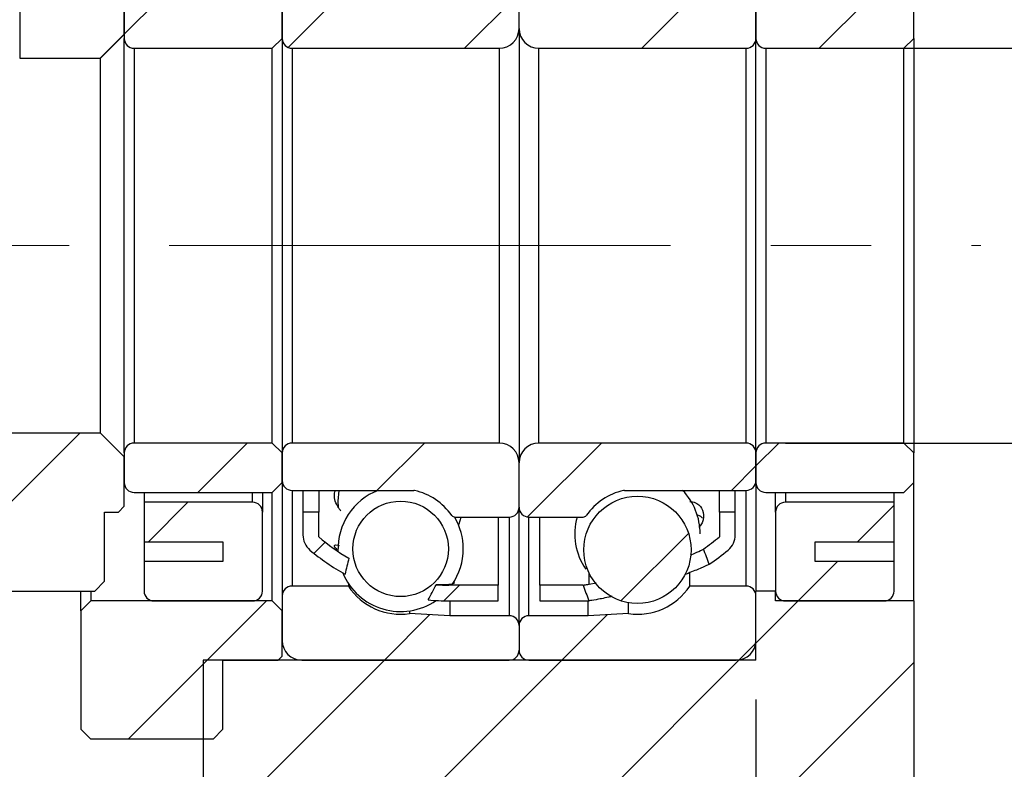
# Model space of a CAD drawing. Header units: millimetres. Extents: x 26 to 279, y 10 to 201.
# Tile 6 of 9: x 233 to 258, y 37 to 56. Entities that reach past the tile are written whole.
import ezdxf

# ---------------------------------------------------------------- set-up
doc = ezdxf.new("R2010")
doc.units = ezdxf.units.MM
doc.linetypes.add('CENTERX2', pattern=[20.32, 12.7, -2.54, 2.54, -2.54])
doc.layers.add('FORMAT', color=7, linetype='Continuous')
doc.styles.add('SLDTEXTSTYLE0', font='TXT', dxfattribs={"width": 0.75})
doc.dimstyles.new('SLDDIMSTYLE3', dxfattribs={"dimtxt": 3.5, "dimasz": 2.5, "dimexe": 0, "dimexo": 0.0625, "dimgap": 0.875, "dimtad": 1, "dimlfac": 2, "dimrnd": 1e-09, "dimzin": 12, "dimdsep": 46, "dimtxsty": 'SLDTEXTSTYLE0', "dimsah": 1, "dimcen": 0.09, "dimadec": 0, "dimazin": 3, "dimtfac": 1, "dimtofl": 0, "dimtmove": 0, "dimatfit": 3, "dimfxl": 1, "dimfrac": 2, "dimtolj": 1, "dimtzin": 12, "dimarcsym": 0})
doc.dimstyles.new('SLDDIMSTYLE5', dxfattribs={"dimtxt": 3.5, "dimasz": 2.5, "dimexe": 0, "dimexo": 0.0625, "dimgap": 0.875, "dimtad": 1, "dimlfac": 2, "dimrnd": 1e-09, "dimzin": 12, "dimdsep": 46, "dimtxsty": 'SLDTEXTSTYLE0', "dimsah": 1, "dimcen": 0.09, "dimadec": 0, "dimazin": 3, "dimtfac": 1, "dimtmove": 0, "dimatfit": 0, "dimfxl": 1, "dimfrac": 2, "dimtolj": 1, "dimtzin": 12, "dimarcsym": 0})
doc.dimstyles.new('SLDDIMSTYLE6', dxfattribs={"dimtxt": 3.5, "dimasz": 2.5, "dimexe": 0, "dimexo": 0.0625, "dimgap": 0.875, "dimtad": 1, "dimlfac": 2, "dimrnd": 1e-09, "dimzin": 12, "dimdsep": 46, "dimtxsty": 'SLDTEXTSTYLE0', "dimsah": 1, "dimcen": 0.09, "dimadec": 0, "dimazin": 3, "dimtol": 1, "dimtp": 0.02, "dimtm": 0.02, "dimtfac": 1, "dimtmove": 0, "dimatfit": 0, "dimfxl": 1, "dimfrac": 2, "dimtolj": 1, "dimarcsym": 0})

# ---------------------------------------------------------------- blocks, each defined once
blk = doc.blocks.new('_D_12')
at = {"layer": 'FORMAT', "color": 7}
for p, q in [((265.224, 55.26), (265.224, 65.797)), ((251.974, 55.26), (266.224, 55.26)), ((265.224, 55.26), (265.224, 45.26)), ((251.974, 45.26), (266.224, 45.26))]:
    blk.add_line(p, q, dxfattribs=at)
for points in [[(265.224, 55.26), (264.974, 52.76), (265.474, 52.76)], [(265.224, 45.26), (265.474, 47.76), (264.974, 47.76)]]:
    blk.add_solid(points, dxfattribs=at)
at = {"layer": 'FORMAT', "color": 7, "char_height": 3.5, "attachment_point": 1, "rotation": 90, "style": 'SLDTEXTSTYLE0'}
for s, insert in [('20', (260.659, 60.625)), ('%%c', (260.713, 55.346))]:
    blk.add_mtext(s, dxfattribs=dict(at, insert=insert))
blk = doc.blocks.new('_D_13')
at = {"layer": 'FORMAT', "color": 7}
for p, q in [((271.224, 50.26), (271.224, 55.76)), ((257.924, 50.26), (272.224, 50.26)), ((271.224, 50.26), (271.224, 35.26)), ((256.224, 35.26), (272.224, 35.26)), ((271.224, 35.26), (271.224, 29.76))]:
    blk.add_line(p, q, dxfattribs=at)
for points in [[(271.224, 50.26), (271.474, 52.76), (270.974, 52.76)], [(271.224, 35.26), (270.974, 32.76), (271.474, 32.76)]]:
    blk.add_solid(points, dxfattribs=at)
at = {"layer": 'FORMAT', "color": 7, "char_height": 3.5, "attachment_point": 1, "rotation": 90, "style": 'SLDTEXTSTYLE0'}
for s, insert in [('±0.02', (266.713, 39.018)), ('30', (266.713, 32.533))]:
    blk.add_mtext(s, dxfattribs=dict(at, insert=insert))
blk = doc.blocks.new('_D_14')
at = {"layer": 'FORMAT', "color": 7}
for p, q in [((251.224, 38.76), (251.224, 28.734)), ((255.224, 34.26), (255.224, 28.734)), ((251.224, 29.734), (245.724, 29.734)), ((251.224, 29.734), (255.224, 29.734)), ((255.224, 29.734), (259.51, 29.734))]:
    blk.add_line(p, q, dxfattribs=at)
for points in [[(251.224, 29.734), (248.724, 29.984), (248.724, 29.484)], [(255.224, 29.734), (257.724, 29.484), (257.724, 29.984)]]:
    blk.add_solid(points, dxfattribs=at)
at = {"layer": 'FORMAT', "color": 7, "insert": (256.924, 34.246), "char_height": 3.5, "attachment_point": 1, "style": 'SLDTEXTSTYLE0'}
blk.add_mtext('8', dxfattribs=at)
blk = doc.blocks.new('_D_15')
at = {"layer": 'FORMAT', "color": 7}
for p, q in [((229.724, 40.76), (229.724, 28.734)), ((251.224, 38.76), (251.224, 28.734)), ((229.724, 29.734), (251.224, 29.734))]:
    blk.add_line(p, q, dxfattribs=at)
for points in [[(229.724, 29.734), (232.224, 29.484), (232.224, 29.984)], [(251.224, 29.734), (248.724, 29.984), (248.724, 29.484)]]:
    blk.add_solid(points, dxfattribs=at)
at = {"layer": 'FORMAT', "color": 7, "char_height": 3.5, "attachment_point": 1, "style": 'SLDTEXTSTYLE0'}
for s, insert in [('(', (235.148, 34.246)), (')', (242.041, 34.246)), ('43', (236.869, 34.246))]:
    blk.add_mtext(s, dxfattribs=dict(at, insert=insert))

msp = doc.modelspace()

# ---------------------------------------------------------------- hatches: boundary and pattern name
at = {"layer": 'FORMAT', "linetype": 'Continuous', "lineweight": 18}
h = msp.add_hatch(dxfattribs=at)
h.set_pattern_fill('ANSI31', color=256, style=0)
h.paths.add_polyline_path([(234.6243892, 55.00974621), (235.2243892, 55.60974621), (235.2243892, 56.85974621), (235.0743892, 57.00974621), (234.7243892, 57.00974621), (234.7243892, 58.75974621), (234.4743892, 59.00974621), (232.69469356, 59.00974621), (232.5743892, 58.87318952), (232.5743892, 55.00974621)], flags=0)
h = msp.add_hatch(dxfattribs=at)
h.set_pattern_fill('ANSI31', color=256, style=0)
edge = h.paths.add_edge_path(flags=0)
edge.add_line((239.2243892, 56.20974621), (239.2243892, 55.50974621))
edge.add_arc((239.4743892, 55.50974621), 0.25, 180, 270)
edge.add_line((239.4743892, 55.25974621), (244.7243892, 55.25974621))
edge.add_arc((244.7243892, 55.75974621), 0.5, 270, 360)
edge.add_line((245.2243892, 55.75974621), (245.2243892, 56.88474621))
edge.add_arc((244.9743892, 56.88474621), 0.25, 0, 90)
edge.add_line((244.9743892, 57.13474621), (243.60171678, 57.13474621))
edge.add_arc((243.60171678, 57.03474621), 0.1, 90, 144.705605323)
edge.add_arc((242.2243892, 58.00974621), 1.5875, 282.89262666, 324.705605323, ccw=False)
edge.add_arc((242.55628715, 56.55974621), 0.1, 270, 282.89262666, ccw=False)
edge.add_line((242.55628715, 56.45974621), (239.4743892, 56.45974621))
edge.add_arc((239.4743892, 56.20974621), 0.25, 90, 180)
h = msp.add_hatch(dxfattribs=at)
h.set_pattern_fill('ANSI31', color=256, style=0)
edge = h.paths.add_edge_path(flags=0)
edge.add_line((245.7243892, 55.25974621), (250.9743892, 55.25974621))
edge.add_arc((250.9743892, 55.50974621), 0.25, 270, 360)
edge.add_line((251.2243892, 55.50974621), (251.2243892, 56.20974621))
edge.add_arc((250.9743892, 56.20974621), 0.25, 0, 90)
edge.add_line((250.9743892, 56.45974621), (247.89249125, 56.45974621))
edge.add_arc((247.89249125, 56.55974621), 0.1, 257.10737334, 270, ccw=False)
edge.add_arc((248.2243892, 58.00974621), 1.5875, 215.294394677, 257.10737334, ccw=False)
edge.add_arc((246.84706163, 57.03474621), 0.1, 35.294394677, 90)
edge.add_line((246.84706163, 57.13474621), (245.4743892, 57.13474621))
edge.add_arc((245.4743892, 56.88474621), 0.25, 90, 180)
edge.add_line((245.2243892, 56.88474621), (245.2243892, 55.75974621))
edge.add_arc((245.7243892, 55.75974621), 0.5, 180, 270)
h = msp.add_hatch(dxfattribs=at)
h.set_pattern_fill('ANSI31', color=256, style=0)
edge = h.paths.add_edge_path(flags=0)
edge.add_line((238.9743892, 55.25974621), (239.2243892, 55.50974621))
edge.add_line((239.2243892, 55.50974621), (239.2243892, 56.25974621))
edge.add_line((239.2243892, 56.25974621), (238.9743892, 56.50974621))
edge.add_line((238.9743892, 56.50974621), (235.4743892, 56.50974621))
edge.add_arc((235.4743892, 56.25974621), 0.25, 90, 180)
edge.add_line((235.2243892, 56.25974621), (235.2243892, 55.50974621))
edge.add_arc((235.4743892, 55.50974621), 0.25, 180, 270)
edge.add_line((235.4743892, 55.25974621), (238.9743892, 55.25974621))
h = msp.add_hatch(dxfattribs=at)
h.set_pattern_fill('ANSI31', color=256, style=0)
edge = h.paths.add_edge_path(flags=0)
edge.add_line((254.9743892, 55.25974621), (255.2243892, 55.50974621))
edge.add_line((255.2243892, 55.50974621), (255.2243892, 56.25974621))
edge.add_line((255.2243892, 56.25974621), (254.9743892, 56.50974621))
edge.add_line((254.9743892, 56.50974621), (251.4743892, 56.50974621))
edge.add_arc((251.4743892, 56.25974621), 0.25, 90, 180)
edge.add_line((251.2243892, 56.25974621), (251.2243892, 55.50974621))
edge.add_arc((251.4743892, 55.50974621), 0.25, 180, 270)
edge.add_line((251.4743892, 55.25974621), (254.9743892, 55.25974621))
h = msp.add_hatch(dxfattribs=at)
h.set_pattern_fill('ANSI31', color=256, style=0)
h.paths.add_polyline_path([(235.0743892, 43.50974621), (235.2243892, 43.65974621), (235.2243892, 44.90974621), (234.6243892, 45.50974621), (230.3243892, 45.50974621), (229.7243892, 44.90974621), (229.7243892, 41.75974621), (229.9743892, 41.50974621), (234.4743892, 41.50974621), (234.7243892, 41.75974621), (234.7243892, 43.50974621)], flags=0)
h = msp.add_hatch(dxfattribs=at)
h.set_pattern_fill('ANSI31', color=256, style=0)
edge = h.paths.add_edge_path(flags=0)
edge.add_line((239.2243892, 45.00974621), (238.9743892, 45.25974621))
edge.add_line((238.9743892, 45.25974621), (235.4743892, 45.25974621))
edge.add_arc((235.4743892, 45.00974621), 0.25, 90, 180)
edge.add_line((235.2243892, 45.00974621), (235.2243892, 44.25974621))
edge.add_arc((235.4743892, 44.25974621), 0.25, 180, 270)
edge.add_line((235.4743892, 44.00974621), (238.9743892, 44.00974621))
edge.add_line((238.9743892, 44.00974621), (239.2243892, 44.25974621))
edge.add_line((239.2243892, 44.25974621), (239.2243892, 45.00974621))
h = msp.add_hatch(dxfattribs=at)
h.set_pattern_fill('ANSI31', color=256, style=0)
edge = h.paths.add_edge_path(flags=0)
edge.add_line((244.7243892, 45.25974621), (239.4743892, 45.25974621))
edge.add_arc((239.4743892, 45.00974621), 0.25, 90, 180)
edge.add_line((239.2243892, 45.00974621), (239.2243892, 44.30974621))
edge.add_arc((239.4743892, 44.30974621), 0.25, 180, 270)
edge.add_line((239.4743892, 44.05974621), (242.55628715, 44.05974621))
edge.add_arc((242.55628715, 43.95974621), 0.1, 77.10737334, 90, ccw=False)
edge.add_arc((242.2243892, 42.50974621), 1.5875, 35.294394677, 77.10737334, ccw=False)
edge.add_arc((243.60171678, 43.48474621), 0.1, 215.294394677, 270)
edge.add_line((243.60171678, 43.38474621), (244.9743892, 43.38474621))
edge.add_arc((244.9743892, 43.63474621), 0.25, 270, 360)
edge.add_line((245.2243892, 43.63474621), (245.2243892, 44.75974621))
edge.add_arc((244.7243892, 44.75974621), 0.5, 360, 450)
h = msp.add_hatch(dxfattribs=at)
h.set_pattern_fill('ANSI31', color=256, style=0)
edge = h.paths.add_edge_path(flags=0)
edge.add_line((251.2243892, 44.30974621), (251.2243892, 45.00974621))
edge.add_arc((250.9743892, 45.00974621), 0.25, 0, 90)
edge.add_line((250.9743892, 45.25974621), (245.7243892, 45.25974621))
edge.add_arc((245.7243892, 44.75974621), 0.5, 90, 180)
edge.add_line((245.2243892, 44.75974621), (245.2243892, 43.63474621))
edge.add_arc((245.4743892, 43.63474621), 0.25, 180, 270)
edge.add_line((245.4743892, 43.38474621), (246.84706163, 43.38474621))
edge.add_arc((246.84706163, 43.48474621), 0.1, 270, 324.705605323)
edge.add_arc((248.2243892, 42.50974621), 1.5875, 102.89262666, 144.705605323, ccw=False)
edge.add_arc((247.89249125, 43.95974621), 0.1, 90, 102.89262666, ccw=False)
edge.add_line((247.89249125, 44.05974621), (250.9743892, 44.05974621))
edge.add_arc((250.9743892, 44.30974621), 0.25, 270, 360)
h = msp.add_hatch(dxfattribs=at)
h.set_pattern_fill('ANSI31', color=256, style=0)
edge = h.paths.add_edge_path(flags=0)
edge.add_line((255.2243892, 45.00974621), (254.9743892, 45.25974621))
edge.add_line((254.9743892, 45.25974621), (251.4743892, 45.25974621))
edge.add_arc((251.4743892, 45.00974621), 0.25, 90, 180)
edge.add_line((251.2243892, 45.00974621), (251.2243892, 44.25974621))
edge.add_arc((251.4743892, 44.25974621), 0.25, 180, 270)
edge.add_line((251.4743892, 44.00974621), (254.9743892, 44.00974621))
edge.add_line((254.9743892, 44.00974621), (255.2243892, 44.25974621))
edge.add_line((255.2243892, 44.25974621), (255.2243892, 45.00974621))
h = msp.add_hatch(dxfattribs=at)
h.set_pattern_fill('ANSI31', color=256, style=0)
edge = h.paths.add_edge_path(flags=0)
edge.add_arc((248.2243892, 42.5534659), 1.35809148, 0, 360)
h = msp.add_hatch(dxfattribs=at)
h.set_pattern_fill('ANSI31', color=256, style=0)
edge = h.paths.add_edge_path(flags=0)
edge.add_line((235.7243892, 42.75974621), (237.7243892, 42.75974621))
edge.add_line((237.7243892, 42.75974621), (237.7243892, 42.25974621))
edge.add_line((237.7243892, 42.25974621), (235.7243892, 42.25974621))
edge.add_line((235.7243892, 42.25974621), (235.7243892, 41.50974621))
edge.add_arc((235.9743892, 41.50974621), 0.25, 180, 270)
edge.add_line((235.9743892, 41.25974621), (238.4743892, 41.25974621))
edge.add_arc((238.4743892, 41.50974621), 0.25, 270, 360)
edge.add_line((238.7243892, 41.50974621), (238.7243892, 43.50974621))
edge.add_arc((238.4743892, 43.50974621), 0.25, 0, 90)
edge.add_line((238.4743892, 43.75974621), (235.7243892, 43.75974621))
edge.add_line((235.7243892, 43.75974621), (235.7243892, 42.75974621))
h = msp.add_hatch(dxfattribs=at)
h.set_pattern_fill('ANSI31', color=256, style=0)
edge = h.paths.add_edge_path(flags=0)
edge.add_arc((242.2243892, 42.57821877), 1.20976038, 0, 360)
h = msp.add_hatch(dxfattribs=at)
h.set_pattern_fill('ANSI31', color=256, style=0)
edge = h.paths.add_edge_path(flags=0)
edge.add_line((254.7243892, 42.25974621), (252.7243892, 42.25974621))
edge.add_line((252.7243892, 42.25974621), (252.7243892, 42.75974621))
edge.add_line((252.7243892, 42.75974621), (254.7243892, 42.75974621))
edge.add_line((254.7243892, 42.75974621), (254.7243892, 43.75974621))
edge.add_line((254.7243892, 43.75974621), (251.9743892, 43.75974621))
edge.add_arc((251.9743892, 43.50974621), 0.25, 90, 180)
edge.add_line((251.7243892, 43.50974621), (251.7243892, 41.50974621))
edge.add_arc((251.9743892, 41.50974621), 0.25, 180, 270)
edge.add_line((251.9743892, 41.25974621), (254.4743892, 41.25974621))
edge.add_arc((254.4743892, 41.50974621), 0.25, 270, 360)
edge.add_line((254.7243892, 41.50974621), (254.7243892, 42.25974621))
h = msp.add_hatch(dxfattribs=at)
h.set_pattern_fill('ANSI31', color=256, style=0)
edge = h.paths.add_edge_path(flags=0)
edge.add_arc((240.2493892, 42.93088025), 0.5, 180, 229.796831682)
edge.add_arc((243.4493892, 46.71714417), 5.45739796, 229.796831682, 241.149539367)
edge.add_ellipse((245.12199547, 50.25974621), major_axis=(-4.51701477, -11.97456444), ratio=0.12423633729, start_angle=352.674853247, end_angle=353.311363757, ccw=False)
edge.add_arc((243.4493892, 46.71714417), 5.05739796, 229.268927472, 239.901912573, ccw=False)
edge.add_line((240.1493892, 42.88474621), (240.1493892, 43.50974621))
edge.add_line((240.1493892, 43.50974621), (239.7493892, 43.50974621))
edge.add_line((239.7493892, 43.50974621), (239.7493892, 42.93088025))
h = msp.add_hatch(dxfattribs=at)
h.set_pattern_fill('ANSI31', color=256, style=0)
edge = h.paths.add_edge_path(flags=0)
edge.add_ellipse((245.32678294, 50.25974621), major_axis=(220.16732815, -588.86212153), ratio=0.002529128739, start_angle=9.79067803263, end_angle=10.23973280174, ccw=False)
edge.add_arc((246.9993892, 46.71714417), 5.45739796, 303.889869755, 310.203168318)
edge.add_arc((250.1993892, 42.93088025), 0.5, 310.203168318, 360)
edge.add_line((250.6993892, 42.93088025), (250.6993892, 43.50974621))
edge.add_line((250.6993892, 43.50974621), (250.2993892, 43.50974621))
edge.add_line((250.2993892, 43.50974621), (250.2993892, 42.88474621))
edge.add_arc((246.9993892, 46.71714417), 5.05739796, 304.971273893, 310.731072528, ccw=False)
h = msp.add_hatch(dxfattribs=at)
h.set_pattern_fill('ANSI31', color=256, style=0)
edge = h.paths.add_edge_path(flags=0)
edge.add_line((244.6993892, 41.25974621), (244.6993892, 41.65974621))
edge.add_line((244.6993892, 41.65974621), (243.4493892, 41.65974621))
edge.add_arc((243.4493892, 46.71714417), 5.05739796, 266.299926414, 270, ccw=False)
edge.add_ellipse((245.12199547, 50.25974621), major_axis=(-4.51701477, -11.97456444), ratio=0.12423633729, start_angle=6.891357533, end_angle=7.566409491, ccw=False)
edge.add_arc((243.4493892, 46.71714417), 5.45739796, 264.450757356, 270)
edge.add_line((243.4493892, 41.25974621), (244.6993892, 41.25974621))
h = msp.add_hatch(dxfattribs=at)
h.set_pattern_fill('ANSI31', color=256, style=0)
edge = h.paths.add_edge_path(flags=0)
edge.add_ellipse((245.32678294, 50.25974621), major_axis=(220.16732815, -588.86212153), ratio=0.002529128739, start_angle=349.51069996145, end_angle=349.99745619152, ccw=False)
edge.add_line((246.84486161, 41.65974621), (245.7493892, 41.65974621))
edge.add_line((245.7493892, 41.65974621), (245.7493892, 41.25974621))
edge.add_line((245.7493892, 41.25974621), (246.99443217, 41.25974621))
h = msp.add_hatch(dxfattribs=at)
h.set_pattern_fill('ANSI31', color=256, style=0)
h.paths.add_polyline_path([(237.2243892, 35.25974621), (255.2243892, 35.25974621), (255.2243892, 41.25974621), (251.7243892, 41.25974621), (251.7243892, 41.50974621), (251.2243892, 41.50974621), (251.2243892, 39.75974621), (237.2243892, 39.75974621)], flags=0)
h = msp.add_hatch(dxfattribs=at)
h.set_pattern_fill('ANSI31', color=256, style=0)
edge = h.paths.add_edge_path(flags=0)
edge.add_line((239.7243892, 39.75974621), (244.9743892, 39.75974621))
edge.add_arc((244.9743892, 40.00974621), 0.25, 270, 360)
edge.add_line((245.2243892, 40.00974621), (245.2243892, 40.63474621))
edge.add_arc((244.9743892, 40.63474621), 0.25, 360, 450)
edge.add_line((244.9743892, 40.88474621), (243.4743892, 40.88474621))
edge.add_line((243.4743892, 40.88474621), (242.45037031, 40.93841277))
edge.add_arc((242.2243892, 42.50974621), 1.5875, 213.448079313, 278.183870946, ccw=False)
edge.add_line((240.899802, 41.63474621), (239.4743892, 41.63474621))
edge.add_arc((239.4743892, 41.38474621), 0.25, 90, 180)
edge.add_line((239.2243892, 41.38474621), (239.2243892, 40.25974621))
edge.add_arc((239.7243892, 40.25974621), 0.5, 180, 270)
h = msp.add_hatch(dxfattribs=at)
h.set_pattern_fill('ANSI31', color=256, style=0)
edge = h.paths.add_edge_path(flags=0)
edge.add_line((245.2243892, 40.63474621), (245.2243892, 40.00974621))
edge.add_arc((245.4743892, 40.00974621), 0.25, 180, 270)
edge.add_line((245.4743892, 39.75974621), (250.7243892, 39.75974621))
edge.add_arc((250.7243892, 40.25974621), 0.5, 270, 360)
edge.add_line((251.2243892, 40.25974621), (251.2243892, 41.38474621))
edge.add_arc((250.9743892, 41.38474621), 0.25, 0, 90)
edge.add_line((250.9743892, 41.63474621), (249.5489764, 41.63474621))
edge.add_arc((248.2243892, 42.50974621), 1.5875, 261.816129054, 326.551920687, ccw=False)
edge.add_line((247.9984081, 40.93841277), (246.9743892, 40.88474621))
edge.add_line((246.9743892, 40.88474621), (245.4743892, 40.88474621))
edge.add_arc((245.4743892, 40.63474621), 0.25, 90, 180)
h = msp.add_hatch(dxfattribs=at)
h.set_pattern_fill('ANSI31', color=256, style=0)
h.paths.add_polyline_path([(234.3743892, 41.25974621), (234.1243892, 41.00974621), (234.1243892, 38.00974621), (234.3743892, 37.75974621), (237.4743892, 37.75974621), (237.7243892, 38.00974621), (237.7243892, 39.75974621), (239.1243892, 39.75974621), (239.2243892, 39.85974621), (239.2243892, 41.00974621), (238.9743892, 41.25974621)], flags=0)

# ---------------------------------------------------------------- linework, layer by layer
at = {"color": 7, "linetype": 'Continuous', "lineweight": 25}
for p, q in [((232.57438999, 58.87318922), (232.57438999, 55.00974606)), ((245.22438899, 55.75974618), (245.22438899, 56.88474614)), ((235.22438828, 55.60974644), (235.22438828, 56.85974618)), ((235.22438828, 56.25974627), (235.22438828, 55.50974614)), ((239.22438894, 55.50974614), (239.22438894, 56.25974627)), ((239.22438894, 56.20974635), (239.22438894, 55.50974614)), ((251.22438916, 56.25974627), (251.22438916, 55.50974614)), ((251.22438916, 55.50974614), (251.22438916, 56.20974635)), ((255.22438923, 55.50974614), (255.22438923, 56.25974627)), ((245.22438899, 55.75974618), (245.22438899, 44.75974624)), ((235.22438828, 55.60974644), (234.6243893, 55.00974606)), ((235.22438828, 45.00974628), (235.22438828, 55.50974614)), ((239.22438894, 55.50974614), (238.97438936, 55.2597461)), ((239.22438894, 55.50974614), (239.22438894, 45.00974628)), ((251.22438916, 45.00974628), (251.22438916, 55.50974614)), ((255.22438923, 55.50974614), (254.97438919, 55.2597461)), ((255.22438923, 55.50974614), (255.22438923, 45.00974628)), ((235.47438879, 55.2597461), (238.97438936, 55.2597461)), ((235.47438879, 55.2597461), (235.47438879, 45.25974633)), ((238.97438936, 45.25974633), (238.97438936, 55.2597461)), ((239.47438944, 55.2597461), (244.72438937, 55.2597461)), ((239.47438944, 55.2597461), (239.47438944, 45.25974633)), ((244.72438937, 55.2597461), (244.72438937, 45.25974633)), ((245.72438907, 55.2597461), (250.97438923, 55.2597461)), ((245.72438907, 45.25974633), (245.72438907, 55.2597461)), ((250.97438923, 45.25974633), (250.97438923, 55.2597461)), ((251.4743892, 55.2597461), (254.97438919, 55.2597461)), ((251.4743892, 55.2597461), (251.4743892, 45.25974633)), ((254.97438919, 45.25974633), (254.97438919, 55.2597461)), ((232.57438999, 55.00974606), (234.6243893, 55.00974606)), ((234.6243893, 45.50974637), (234.6243893, 55.00974606)), ((234.6243893, 45.50974637), (230.32438915, 45.50974637)), ((234.6243893, 45.50974637), (235.22438828, 44.90974599)), ((238.97438936, 45.25974633), (235.47438879, 45.25974633)), ((238.97438936, 45.25974633), (239.22438894, 45.00974628)), ((244.72438937, 45.25974633), (239.47438944, 45.25974633)), ((250.97438923, 45.25974633), (245.72438907, 45.25974633)), ((254.97438919, 45.25974633), (251.4743892, 45.25974633)), ((254.97438919, 45.25974633), (255.22438923, 45.00974628)), ((235.22438828, 45.00974628), (235.22438828, 44.25974616)), ((235.22438828, 43.65974625), (235.22438828, 44.90974599)), ((239.22438894, 45.00974628), (239.22438894, 44.30974608)), ((239.22438894, 44.25974616), (239.22438894, 45.00974628)), ((251.22438916, 45.00974628), (251.22438916, 44.25974616)), ((251.22438916, 44.30974608), (251.22438916, 45.00974628)), ((255.22438923, 44.25974616), (255.22438923, 45.00974628)), ((245.22438899, 43.63474629), (245.22438899, 44.75974624)), ((239.22438894, 44.25974616), (238.97438936, 44.00974612)), ((239.22438894, 44.25974616), (239.22438894, 41.38474592)), ((251.22438916, 44.25974616), (251.22438916, 41.50974618)), ((255.22438923, 44.25974616), (254.97438919, 44.00974612)), ((255.22438923, 41.2597466), (255.22438923, 44.25974616)), ((235.47438879, 44.00974612), (238.97438936, 44.00974612)), ((235.72438929, 44.00974612), (235.72438929, 43.75974608)), ((238.72438885, 44.00974612), (238.72438885, 43.50974604)), ((238.97438936, 41.2597466), (238.97438936, 44.00974612)), ((239.47438944, 44.05974604), (242.55628672, 44.05974604)), ((239.74938944, 44.05974604), (239.74938944, 43.50974604)), ((240.14938876, 44.05974604), (240.14938876, 43.50974604)), ((247.89249126, 44.05974604), (250.97438923, 44.05974604)), ((250.29938921, 43.50974604), (250.29938921, 44.05974604)), ((250.69938923, 43.50974604), (250.69938923, 44.05974604)), ((251.4743892, 44.00974612), (254.97438919, 44.00974612)), ((251.72438918, 43.50974604), (251.72438918, 44.00974612)), ((254.72438915, 43.75974608), (254.72438915, 44.00974612)), ((235.22438828, 43.65974625), (235.07438947, 43.50974604)), ((235.72438929, 43.75974608), (235.72438929, 42.75974638)), ((238.47438928, 43.75974608), (235.72438929, 43.75974608)), ((254.72438915, 43.75974608), (251.97438919, 43.75974608)), ((254.72438915, 42.75974638), (254.72438915, 43.75974608)), ((234.72438913, 43.50974604), (235.07438947, 43.50974604)), ((234.72438913, 41.75974575), (234.72438913, 43.50974604)), ((238.72438885, 41.50974618), (238.72438885, 43.50974604)), ((239.74938944, 43.50974604), (239.74938944, 42.93088016)), ((240.14938876, 43.50974604), (239.74938944, 43.50974604)), ((240.14938876, 42.88474617), (240.14938876, 43.50974604)), ((245.22438899, 40.63474627), (245.22438899, 43.63474629)), ((250.29938921, 43.50974604), (250.29938921, 42.88474617)), ((250.69938923, 43.50974604), (250.29938921, 43.50974604)), ((250.69938923, 42.93088016), (250.69938923, 43.50974604)), ((251.72438918, 43.50974604), (251.72438918, 41.50974618)), ((243.60171679, 43.38474625), (244.97438941, 43.38474625)), ((244.69938941, 43.38474625), (244.69938941, 41.65974592)), ((245.47438903, 43.38474625), (246.84706165, 43.38474625)), ((245.74938903, 41.65974592), (245.74938903, 43.38474625)), ((235.72438929, 42.75974638), (237.72438962, 42.75974638)), ((235.72438929, 42.75974638), (235.72438929, 42.25974583)), ((237.72438962, 42.75974638), (237.72438962, 42.25974583)), ((252.72438923, 42.75974638), (254.72438915, 42.75974638)), ((252.72438923, 42.25974583), (252.72438923, 42.75974638)), ((254.72438915, 42.25974583), (254.72438915, 42.75974638)), ((235.72438929, 42.25974583), (235.72438929, 41.50974618)), ((237.72438962, 42.25974583), (235.72438929, 42.25974583)), ((254.72438915, 42.25974583), (252.72438923, 42.25974583)), ((254.72438915, 41.50974618), (254.72438915, 42.25974583)), ((249.54897651, 41.63474643), (249.54897651, 41.9587163)), ((234.72438913, 41.75974575), (234.47438862, 41.50974618)), ((240.89980193, 41.70321913), (240.89980193, 41.63474643)), ((243.44938874, 41.67203379), (243.44938874, 41.65974592)), ((244.69938941, 41.65974592), (243.44938874, 41.65974592)), ((244.69938941, 41.2597466), (244.69938941, 41.65974592)), ((246.8448614, 41.65974592), (245.74938903, 41.65974592)), ((245.74938903, 41.65974592), (245.74938903, 41.2597466)), ((246.99938923, 41.68513936), (247.1758106, 41.71633215)), ((229.97438882, 41.50974618), (234.47438862, 41.50974618)), ((234.12438829, 41.00974609), (234.12438829, 41.50974618)), ((234.37438879, 41.50974618), (234.37438879, 41.2597466)), ((240.89980193, 41.63474643), (239.47438944, 41.63474643)), ((250.97438923, 41.63474643), (249.54897651, 41.63474643)), ((251.22438916, 39.75974636), (251.22438916, 41.50974618)), ((251.72438918, 41.50974618), (251.22438916, 41.50974618)), ((251.72438918, 41.2597466), (251.72438918, 41.50974618)), ((234.12438829, 41.00974609), (234.37438879, 41.2597466)), ((238.97438936, 41.2597466), (234.37438879, 41.2597466)), ((235.9743898, 41.2597466), (238.47438928, 41.2597466)), ((238.97438936, 41.2597466), (239.22438894, 41.00974609)), ((239.22438894, 41.38474592), (239.22438894, 40.25974644)), ((243.44938874, 41.2597466), (244.69938941, 41.2597466)), ((243.47438917, 41.2597466), (243.47438917, 40.88474584)), ((245.74938903, 41.2597466), (246.99443227, 41.2597466)), ((246.97438927, 40.88474584), (246.97438927, 41.2597466)), ((247.99840825, 40.93841237), (247.99840825, 41.21430737)), ((251.22438916, 40.25974644), (251.22438916, 41.38474592)), ((255.22438923, 41.2597466), (251.72438918, 41.2597466)), ((251.97438919, 41.2597466), (254.47438911, 41.2597466)), ((255.22438923, 41.2597466), (255.22438923, 35.25974655)), ((234.12438829, 41.00974609), (234.12438829, 38.00974653)), ((239.22438894, 39.85974619), (239.22438894, 41.00974609)), ((242.45037019, 41.00688507), (242.45037019, 40.93841237)), ((243.47438917, 40.88474584), (242.45037019, 40.93841237)), ((247.99840825, 40.93841237), (246.97438927, 40.88474584)), ((244.97438941, 40.88474584), (243.47438917, 40.88474584)), ((246.97438927, 40.88474584), (245.47438903, 40.88474584)), ((245.22438899, 40.63474627), (245.22438899, 40.00974593)), ((237.22438954, 39.75974636), (237.22438954, 35.25974655)), ((251.22438916, 39.75974636), (237.22438954, 39.75974636)), ((237.72438962, 39.75974636), (239.1243891, 39.75974636)), ((237.72438962, 38.00974653), (237.72438962, 39.75974636)), ((239.22438894, 39.85974619), (239.1243891, 39.75974636)), ((239.72438902, 39.75974636), (244.97438941, 39.75974636)), ((245.47438903, 39.75974636), (250.72438919, 39.75974636)), ((234.37438879, 37.75974603), (234.12438829, 38.00974653)), ((237.72438962, 38.00974653), (237.47438911, 37.75974603)), ((237.47438911, 37.75974603), (234.37438879, 37.75974603))]:
    msp.add_line(p, q, dxfattribs=at)
at = {"color": 8, "linetype": 'Continuous', "lineweight": 25}
for p, q in [((238.47438928, 43.75974608), (238.47438928, 44.00974612)), ((239.47438944, 44.05974604), (239.47438944, 41.63474643)), ((250.97438923, 41.63474643), (250.97438923, 44.05974604)), ((251.97438919, 44.00974612), (251.97438919, 43.75974608)), ((244.97438941, 43.38474625), (244.97438941, 40.88474584)), ((245.47438903, 40.88474584), (245.47438903, 43.38474625)), ((246.99938923, 41.68513936), (246.99938923, 41.96713173))]:
    msp.add_line(p, q, dxfattribs=at)
at = {"color": 7, "linetype": 'Continuous', "lineweight": 25, "flags": 128}
for points in [[(240.66085715, 44.05974604), (240.63688956, 43.78493044), (240.64409521, 43.63384011)], [(243.69276196, 43.18157451), (243.70468847, 43.21145925), (243.76062091, 43.38474625)]]:
    msp.add_lwpolyline(points, dxfattribs=at)
at = {"color": 7, "linetype": 'Continuous', "lineweight": 25}
for centre, radius in [((248.2243892, 42.5534659), 1.35809148), ((242.2243892, 42.57821877), 1.20976038)]:
    msp.add_circle(centre, radius, dxfattribs=at)
for centre, radius, start, end in [((244.7243892, 55.75974621), 0.5, 270, 0), ((245.7243892, 55.75974621), 0.5, 180, 270), ((235.4743892, 55.50974621), 0.25, 180, 270), ((239.4743892, 55.50974621), 0.25, 180, 270), ((250.9743892, 55.50974621), 0.25, 270, 0), ((251.4743892, 55.50974621), 0.25, 180, 270), ((235.4743892, 45.00974621), 0.25, 90, 180), ((239.4743892, 45.00974621), 0.25, 90, 180), ((244.7243892, 44.75974621), 0.5, 360, 90), ((245.7243892, 44.75974621), 0.5, 90, 180), ((250.9743892, 45.00974621), 0.25, 0, 90), ((251.4743892, 45.00974621), 0.25, 90, 180), ((235.4743892, 44.25974621), 0.25, 180, 270), ((239.4743892, 44.30974621), 0.25, 180, 270), ((250.9743892, 44.30974621), 0.25, 270, 360), ((251.4743892, 44.25974621), 0.25, 180, 270), ((242.2243892, 42.57821877), 1.5875, 111.053461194, 182.099593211), ((242.55628715, 43.95974621), 0.1, 77.10737334, 90), ((242.2243892, 42.50974621), 1.5875, 35.294394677, 77.10737334), ((248.2243892, 42.50974621), 1.5875, 102.89262666, 144.705605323), ((247.89249125, 43.95974621), 0.1, 90, 102.89262666), ((248.2243892, 42.95995936), 1.5875, 0, 43.850505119), ((238.4743892, 43.50974621), 0.25, 0, 90), ((251.9743892, 43.50974621), 0.25, 90, 180), ((243.60171678, 43.48474621), 0.1, 215.294394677, 270), ((244.9743892, 43.63474621), 0.25, 270, 0), ((245.4743892, 43.63474621), 0.25, 180, 270), ((246.84706163, 43.48474621), 0.1, 270, 324.705605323), ((242.2243892, 42.57821877), 1.5875, 0, 30.107594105), ((248.2243892, 42.95995936), 1.5875, 164.47955153, 214.397216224), ((240.2493892, 42.93088025), 0.5, 180, 229.796831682), ((250.1993892, 42.93088025), 0.5, 310.203168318, 0), ((243.4493892, 46.71714417), 5.05739796, 229.268927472, 239.901912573), ((246.9993892, 46.71714417), 5.05739796, 304.971273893, 310.731072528), ((243.4493892, 46.71714417), 5.45739796, 229.796831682, 241.149539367), ((242.2243892, 42.57821877), 1.5875, 325.324584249, 0), ((246.9993892, 46.71714417), 5.45739796, 303.889869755, 310.203168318), ((242.2243892, 42.57821877), 1.5875, 202.551207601, 304.474388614), ((243.4493892, 46.71714417), 5.05739796, 266.299926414, 270), ((235.9743892, 41.50974621), 0.25, 180, 270), ((238.4743892, 41.50974621), 0.25, 270, 0), ((239.4743892, 41.38474621), 0.25, 90, 180), ((242.2243892, 42.50974621), 1.5875, 213.448079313, 278.183870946), ((248.2243892, 42.50974621), 1.5875, 261.816129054, 326.551920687), ((250.9743892, 41.38474621), 0.25, 0, 90), ((251.9743892, 41.50974621), 0.25, 180, 270), ((254.4743892, 41.50974621), 0.25, 270, 0), ((243.4493892, 46.71714417), 5.45739796, 264.450757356, 270), ((244.9743892, 40.63474621), 0.25, 360, 90), ((245.4743892, 40.63474621), 0.25, 90, 180), ((239.7243892, 40.25974621), 0.5, 180, 270), ((250.7243892, 40.25974621), 0.5, 270, 360), ((244.9743892, 40.00974621), 0.25, 270, 0), ((245.4743892, 40.00974621), 0.25, 180, 270)]:
    msp.add_arc(centre, radius, start, end, dxfattribs=at)
for centre, major_axis, ratio, start_param, end_param in [((245.32678294, 50.25974621), (220.16732815, -588.86212153), 0.0025291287, 1.5561410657, 1.556796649), ((245.12199547, 50.25974621), (-4.51701477, -11.97456444), 0.1242363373, 5.4807279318, 5.5266162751), ((245.12199547, 50.25974621), (-4.51701477, -11.97456444), 0.1242363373, 0.7716245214, 0.8188223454), ((245.32678294, 50.25974621), (220.16732815, -588.86212153), 0.0025291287, 4.7260483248, 4.7267276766)]:
    msp.add_ellipse(centre, major_axis=major_axis, ratio=ratio, start_param=start_param, end_param=end_param, dxfattribs=at)
for points, knots in [([(240.71085706, 43.53419605), (240.68271035, 43.57424976), (240.57141132, 43.73263195), (240.52375055, 43.9253213), (240.56359505, 44.03694005), (240.5717361, 44.05974604)], [0, 0, 0, 0, 0.21218549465, 0.83903347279, 1, 1, 1, 1]), ([(249.55485572, 43.77825286), (249.56416726, 43.77749142), (249.69732738, 43.76660239), (249.83853388, 43.66135838), (249.91905864, 43.45466051), (249.88730358, 43.25411316), (249.79399786, 43.13645626), (249.78243324, 43.12187347)], [0, 0, 0, 0, 0.0233537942, 0.3339722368, 0.6454863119, 0.9560603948, 1, 1, 1, 1]), ([(249.87289283, 43.35686199), (249.84383208, 43.38778617), (249.8105039, 43.42325141), (249.73562472, 43.43089399), (249.726037, 43.43187257)], [0, 0, 0, 0, 0.8719574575, 1, 1, 1, 1]), ([(240.61826311, 42.55135504), (240.58878938, 42.58448688), (240.52441382, 42.65685234), (240.56129712, 42.68675563), (240.65366262, 42.66949128), (240.66457871, 42.66745092)], [0, 0, 0, 0, 0.4268264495, 0.9322602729, 1, 1, 1, 1]), ([(249.56615686, 42.4221806), (249.57163702, 42.42439881), (249.70042044, 42.47652671), (249.84043864, 42.54550522), (249.8791722, 42.56391062), (249.89811608, 42.57291236)], [0, 0, 0, 0, 0.0222033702, 0.5217773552, 1, 1, 1, 1]), ([(250.04242521, 42.18689871), (250.02829198, 42.18008299), (249.99773386, 42.1653464), (249.7847371, 42.06833517), (249.53610826, 41.9697189), (249.41516385, 41.92174745)], [0, 0, 0, 0, 0.3064713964, 0.662636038, 1, 1, 1, 1]), ([(243.58054411, 41.73028709), (243.58106099, 41.71802961), (243.58225304, 41.68976137), (243.49743089, 41.67844387), (243.44938874, 41.67203379)], [0, 0, 0, 0, 0.4336132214, 1, 1, 1, 1]), ([(246.84486161, 41.65974621), (246.84652227, 41.65974621), (246.86023471, 41.66200709), (246.91242759, 41.67080663), (246.95046514, 41.67726386), (246.9993892, 41.68513967)], [0, 0, 0, 0, 0.5, 0.5, 1, 1, 1, 1]), ([(247.58108912, 41.37440638), (247.55313508, 41.36787945), (247.37575213, 41.32646266), (247.15532246, 41.28733043), (247.02374393, 41.26393209), (247.00267867, 41.26082503), (246.99938923, 41.26033985)], [0, 0, 0, 0, 0.0790644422, 0.5017049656, 0.9221889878, 1, 1, 1, 1])]:
    msp.add_open_spline(points, degree=3, knots=knots, dxfattribs=at)
for points in [[(243.4493892, 41.67203343), (243.36731235, 41.66283899), (243.25756921, 41.66158692), (243.12301716, 41.67028818)], [(246.9993892, 41.26033995), (246.99799958, 41.26014215), (246.99578546, 41.25984528), (246.99469609, 41.25974621), (246.99443217, 41.25974621)]]:
    msp.add_open_spline(points, degree=3, dxfattribs=at)
at = {"layer": 'FORMAT', "color": 7, "linetype": 'CENTERX2', "lineweight": 18}
msp.add_line((195.7243892, 50.25974621), (256.92377396, 50.25974621), dxfattribs=at)

# ---------------------------------------------------------------- dimensions: what is measured, and where the dimension line sits
at = {"layer": 'FORMAT', "color": 7}
dim = msp.add_linear_dim(base=(265.2243892, 45.25974621), p1=(250.9743892, 55.25974621), p2=(250.9743892, 45.25974621), angle=90, text='%%c<>', dimstyle='SLDDIMSTYLE3', dxfattribs=at)
dim.commit()
dim.dimension.update_dxf_attribs({"geometry": '_D_12', "text_midpoint": (265.2243892, 60.57147776), "dimtype": 160})
dim = msp.add_linear_dim(base=(271.2243892, 35.25974621), p1=(256.92377396, 50.25974621), p2=(255.2243892, 35.25974621), angle=90, dimstyle='SLDDIMSTYLE6', dxfattribs=at)
dim.commit()
dim.dimension.update_dxf_attribs({"geometry": '_D_13', "text_midpoint": (271.2243892, 41.57226665), "dimtype": 160})
dim = msp.add_linear_dim(base=(251.2243892, 29.7342366), p1=(229.7243892, 41.75974621), p2=(251.2243892, 39.75974621), text='(<>)', dimstyle='SLDDIMSTYLE5', dxfattribs=at)
dim.commit()
dim.dimension.update_dxf_attribs({"geometry": '_D_15', "text_midpoint": (239.45471831, 29.7342366), "dimtype": 160})
dim = msp.add_linear_dim(base=(255.2243892, 29.7342366), p1=(251.2243892, 39.75974621), p2=(255.2243892, 35.25974621), dimstyle='SLDDIMSTYLE5', dxfattribs=at)
dim.commit()
dim.dimension.update_dxf_attribs({"geometry": '_D_14', "text_midpoint": (258.2168803, 29.7342366), "dimtype": 160})

doc.saveas('drawing.dxf')
